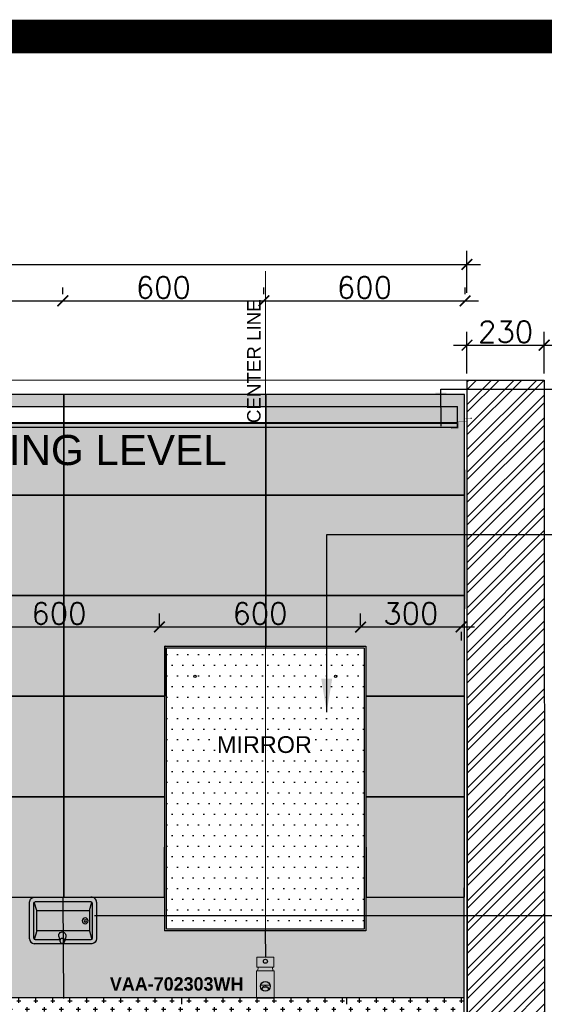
# Model space of a CAD drawing. Header units: millimetres. Extents: x -115474967 to 444143, y -74377 to 241828222.
# Tile 168 of 256: x -111837 to -110272, y 251201 to 254141. Entities that reach past the tile are written whole.
import ezdxf

# ---------------------------------------------------------------- set-up
doc = ezdxf.new("R2010")
doc.units = ezdxf.units.MM
doc.header["$MEASUREMENT"] = 0
doc.linetypes.add('$0$DASHED2', pattern=[0.375, 0.25, -0.125])
doc.linetypes.add('HIDDEN2', pattern=[0.1875, 0.125, -0.0625])
for name, color, linetype in [('0-ELEV.1', 9, 'Continuous'), ('0-ELEV.25', 4, 'Continuous'), ('0-ELEV.35', 2, 'Continuous'), ('00-6 H-Brickwork', 9, 'Continuous'), ('01-1 Notes', 7, 'Continuous'), ('CEIL-PLAN', 7, 'Continuous'), ('CEIL-SECT', 2, 'Continuous'), ('DIMS-20', 9, 'Continuous'), ('FITT-SANT', 5, 'Continuous'), ('TEXT-20', 2, 'Continuous'), ('TEXT-50', 2, 'Continuous'), ('TILE', 9, 'Continuous'), ('Walls', 7, 'Continuous')]:
    doc.layers.add(name, color=color, linetype=linetype)
doc.layers.add('0_cons_01', color=40, linetype='Continuous', lineweight=0, plot=False)
doc.layers.add('New_B  _  FLOORS  _  Slabs.exist_Pen_No__101', color=7, linetype='Continuous', lineweight=13, true_color=0x747474)
doc.styles.add('ARIAL', font='arial.ttf')
doc.styles.add('DIMS', font='simplex.shx')
doc.styles.add('TEXT-20', font='arial.ttf', dxfattribs={"height": 40})
doc.styles.add('TEXT-50', font='arial.ttf', dxfattribs={"height": 100})
doc.dimstyles.new('DIM-20', dxfattribs={"dimscale": 4, "dimtxt": 10, "dimasz": 8, "dimexe": 10, "dimexo": 5, "dimgap": 4, "dimtad": 1, "dimdec": 0, "dimrnd": 5, "dimdsep": 46, "dimtxsty": 'DIMS', "dimblk": 'ARCHTICK', "dimcen": 25, "dimdle": 10, "dimclrd": 9, "dimclre": 9, "dimclrt": 4, "dimadec": 0, "dimazin": 0, "dimtfac": 1, "dimtdec": 0, "dimtmove": 2, "dimatfit": 2, "dimfxl": 1, "dimtolj": 1, "dimtzin": 0, "dimarcsym": 0})

# ---------------------------------------------------------------- blocks, each defined once
blk = doc.blocks.new('_ArchTick')
at = {"color": 0, "linetype": 'ByBlock', "const_width": 0.15}
blk.add_lwpolyline([(-0.5, -0.5), (0.5, 0.5)], dxfattribs=at)
blk = doc.blocks.new('*D185')
at = {"layer": 'Defpoints', "color": 0, "ltscale": 0.005, "transparency": 16777216}
for p in [(-110502.3, 253410.4), (-116521.8, 253305.6, 366.7), (-110502.3, 253305.8, 366.7)]:
    blk.add_point(p, dxfattribs=at)
at = {"layer": 'DIMS-20', "color": 9, "lineweight": -2, "ltscale": 0.005, "transparency": 16777216}
for p, q in [((-116521.8, 253325.6), (-116521.9, 253450.2)), ((-110502.3, 253325.8), (-110502.3, 253450.4)), ((-116561.9, 253410.2), (-110462.3, 253410.4))]:
    blk.add_line(p, q, dxfattribs=at)
at = {"layer": 'DIMS-20', "color": 9, "lineweight": -2, "ltscale": 0.005, "transparency": 16777216, "xscale": 32, "yscale": 32, "zscale": 32}
for p, rotation in [((-116521.9, 253410.2), 180.0019733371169), ((-110502.3, 253410.4), 0.001973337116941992)]:
    blk.add_blockref('_ArchTick', p, dxfattribs=dict(at, rotation=rotation))
at = {"layer": 'DIMS-20', "color": 4, "ltscale": 0.005, "transparency": 16777216, "insert": (-113512.1, 253450.3), "char_height": 64, "attachment_point": 5, "rotation": 0.002, "style": 'DIMS'}
blk.add_mtext('\\A1;6020', dxfattribs=at)
blk = doc.blocks.new('*D186')
at = {"layer": 'Defpoints', "color": 0, "transparency": 16777216}
for p in [(-110272, 253169.1), (-110502.3, 253064.5, 367.7), (-110271.9, 253064.6, 367.7)]:
    blk.add_point(p, dxfattribs=at)
at = {"layer": 'DIMS-20', "color": 9, "lineweight": -2, "transparency": 16777216}
for p, q in [((-110502.3, 253084.5), (-110502.3, 253209)), ((-110271.9, 253084.6), (-110272, 253209.1)), ((-110542.3, 253169), (-110232, 253169.1))]:
    blk.add_line(p, q, dxfattribs=at)
at = {"layer": 'DIMS-20', "color": 9, "lineweight": -2, "transparency": 16777216, "xscale": 32, "yscale": 32, "zscale": 32}
for p, rotation in [((-110502.3, 253169), 180.0238210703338), ((-110272, 253169.1), 0.02382107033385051)]:
    blk.add_blockref('_ArchTick', p, dxfattribs=dict(at, rotation=rotation))
at = {"layer": 'DIMS-20', "color": 4, "transparency": 16777216, "insert": (-110387.1, 253209.1), "char_height": 64, "attachment_point": 5, "rotation": 0.0238, "style": 'DIMS'}
blk.add_mtext('\\A1;230', dxfattribs=at)
blk = doc.blocks.new('A$C47DC6611')
at = {"layer": '0-ELEV.35', "color": 7}
for p, q in [((21.5, 99.2), (14.2, 124.7)), ((178.5, 99.2), (185.8, 124.7)), ((21.5, 38.6), (14.2, 13.1)), ((178.5, 38.6), (185.8, 13.1)), ((92, 22.2), (95.1, 8.8)), ((112.8, 22.2), (109.7, 8.8))]:
    blk.add_line(p, q, dxfattribs=at)
for points in [[(0, 124.3, -0.433274), (16.8, 139.3, 14.162527)], [(200, 124.3, 0.433274), (183.2, 139.3, -14.162527)], [(0, 15, 0.380618), (14, 0, -14.162527)], [(200, 15, -0.380618), (186, 0, 14.162527)]]:
    blk.add_lwpolyline(points, format="xyb", dxfattribs=at)
for points in [[(0, 124.3), (0, 15)], [(12.8, 121.3), (12.8, 16.5)], [(183.2, 139.3), (14, 139.3)], [(182.4, 126.1), (17.6, 126.1)], [(183.2, 139.3), (183.2, 139.3)], [(187.2, 16.5), (187.2, 121.3)], [(200, 15), (200, 124.3)], [(14, 0), (186, 0)], [(17.6, 11.7), (94.4, 11.7)], [(110.4, 11.7), (182.4, 11.7)]]:
    blk.add_lwpolyline(points, dxfattribs=at)
blk.add_lwpolyline([(178.5, 99.2), (21.5, 99.2), (21.5, 38.7), (178.5, 38.7)], close=True, dxfattribs=at)
for centre, radius in [((33.9, 68.5), 8.75), ((33.9, 68.5), 3.5), ((102.4, 8.8), 7.27)]:
    blk.add_circle(centre, radius, dxfattribs=at)
for centre, radius, start, end in [((17.6, 121.3), 4.8, 90, 180), ((182.4, 121.3), 4.8, 0, 90), ((102.4, 24.7), 10.7, 346.742, 193.258), ((17.6, 16.5), 4.8, 180, 270), ((182.4, 16.5), 4.8, 270, 0)]:
    blk.add_arc(centre, radius, start, end, dxfattribs=at)
blk = doc.blocks.new('*D356')
at = {"layer": 'Defpoints', "color": 0, "transparency": 16777216}
for p in [(-111419.8, 252327.7), (-112019.5, 252320.9), (-111419.8, 252311.8, -473.3)]:
    blk.add_point(p, dxfattribs=at)
at = {"layer": 'DIMS-20', "color": 9, "lineweight": -2, "transparency": 16777216}
for p, q in [((-112019.5, 252340.9), (-112019.5, 252367.7)), ((-111419.8, 252331.8), (-111419.8, 252367.7)), ((-112059.5, 252327.7), (-111379.8, 252327.7))]:
    blk.add_line(p, q, dxfattribs=at)
at = {"layer": 'DIMS-20', "color": 9, "lineweight": -2, "transparency": 16777216, "xscale": 32, "yscale": 32, "zscale": 32, "rotation": 180}
blk.add_blockref('_ArchTick', (-112019.5, 252327.7), dxfattribs=at)
at = {"layer": 'DIMS-20', "color": 9, "lineweight": -2, "transparency": 16777216, "xscale": 32, "yscale": 32, "zscale": 32}
blk.add_blockref('_ArchTick', (-111419.8, 252327.7), dxfattribs=at)
at = {"layer": 'DIMS-20', "color": 4, "transparency": 16777216, "insert": (-111719.6, 252367.7), "char_height": 64, "attachment_point": 5, "style": 'DIMS'}
blk.add_mtext('\\A1;600', dxfattribs=at)
blk = doc.blocks.new('*D357')
at = {"layer": 'Defpoints', "color": 0, "transparency": 16777216}
for p in [(-110819.8, 252327.7), (-111419.8, 252311.8, -473.3), (-110819.8, 252311.8, -473.3)]:
    blk.add_point(p, dxfattribs=at)
at = {"layer": 'DIMS-20', "color": 9, "lineweight": -2, "transparency": 16777216}
for p, q in [((-111419.8, 252331.8), (-111419.8, 252367.7)), ((-110819.8, 252331.8), (-110819.8, 252367.7)), ((-111459.8, 252327.7), (-110779.8, 252327.7))]:
    blk.add_line(p, q, dxfattribs=at)
at = {"layer": 'DIMS-20', "color": 9, "lineweight": -2, "transparency": 16777216, "xscale": 32, "yscale": 32, "zscale": 32, "rotation": 180}
blk.add_blockref('_ArchTick', (-111419.8, 252327.7), dxfattribs=at)
at = {"layer": 'DIMS-20', "color": 9, "lineweight": -2, "transparency": 16777216, "xscale": 32, "yscale": 32, "zscale": 32}
blk.add_blockref('_ArchTick', (-110819.8, 252327.7), dxfattribs=at)
at = {"layer": 'DIMS-20', "color": 4, "transparency": 16777216, "insert": (-111119.8, 252367.7), "char_height": 64, "attachment_point": 5, "style": 'DIMS'}
blk.add_mtext('\\A1;600', dxfattribs=at)
blk = doc.blocks.new('*D358')
at = {"layer": 'Defpoints', "color": 0, "transparency": 16777216}
for p in [(-110519.8, 252333.5, -473.3), (-110519.8, 252327.7), (-110819.8, 252311.8, -473.3)]:
    blk.add_point(p, dxfattribs=at)
at = {"layer": 'DIMS-20', "color": 9, "lineweight": -2, "transparency": 16777216}
for p, q in [((-110819.8, 252331.8), (-110819.8, 252367.7)), ((-110859.8, 252327.7), (-110479.8, 252327.7)), ((-110519.8, 252313.5), (-110519.8, 252287.7))]:
    blk.add_line(p, q, dxfattribs=at)
at = {"layer": 'DIMS-20', "color": 9, "lineweight": -2, "transparency": 16777216, "xscale": 32, "yscale": 32, "zscale": 32, "rotation": 180}
blk.add_blockref('_ArchTick', (-110819.8, 252327.7), dxfattribs=at)
at = {"layer": 'DIMS-20', "color": 9, "lineweight": -2, "transparency": 16777216, "xscale": 32, "yscale": 32, "zscale": 32}
blk.add_blockref('_ArchTick', (-110519.8, 252327.7), dxfattribs=at)
at = {"layer": 'DIMS-20', "color": 4, "transparency": 16777216, "insert": (-110669.8, 252367.7), "char_height": 64, "attachment_point": 5, "style": 'DIMS'}
blk.add_mtext('\\A1;300', dxfattribs=at)
blk = doc.blocks.new('B_shadowline')
blk.add_line((-29.6, 0), (-29.6, 12.5))
at = {"color": 9, "linetype": 'HIDDEN2', "ltscale": 0.001}
blk.add_line((-5.9, 28.3), (12, 28.3), dxfattribs=at)
at = {"const_width": 0.836}
blk.add_lwpolyline([(-48.8, -0.9), (-48.8, -1.4, 0.414214), (-47.2, -3), (-29.4, -3, 0.414214), (-27.9, -1.4), (-27.9, 16.3, -0.414214), (-26.3, 17.9), (-3.3, 17.9, 0.414214), (-1.8, 19.5), (-1.8, 37.2, 0.414214), (-3.3, 38.8), (-3.8, 38.8)], format="xyb", dxfattribs=at)
blk = doc.blocks.new('*D572')
at = {"layer": 'Defpoints', "color": 0, "ltscale": 0.005, "transparency": 16777216}
for p in [(-112307.8, 253301.5), (-111708.1, 253301.5, 277.8), (-111708.1, 253301.5)]:
    blk.add_point(p, dxfattribs=at)
at = {"layer": 'DIMS-20', "color": 9, "lineweight": -2, "ltscale": 0.005, "transparency": 16777216}
for p, q in [((-112307.8, 253321.5), (-112307.8, 253341.5)), ((-111708.1, 253321.5), (-111708.1, 253341.5)), ((-112347.8, 253301.5), (-111668.1, 253301.5))]:
    blk.add_line(p, q, dxfattribs=at)
at = {"layer": 'DIMS-20', "color": 9, "lineweight": -2, "ltscale": 0.005, "transparency": 16777216, "xscale": 32, "yscale": 32, "zscale": 32, "rotation": 180}
blk.add_blockref('_ArchTick', (-112307.8, 253301.5), dxfattribs=at)
at = {"layer": 'DIMS-20', "color": 9, "lineweight": -2, "ltscale": 0.005, "transparency": 16777216, "xscale": 32, "yscale": 32, "zscale": 32}
blk.add_blockref('_ArchTick', (-111708.1, 253301.5), dxfattribs=at)
at = {"layer": 'DIMS-20', "color": 4, "ltscale": 0.005, "transparency": 16777216, "insert": (-112007.9, 253341.5), "char_height": 64, "attachment_point": 5, "style": 'DIMS'}
blk.add_mtext('\\A1;600', dxfattribs=at)
blk = doc.blocks.new('*D366')
at = {"layer": 'Defpoints', "color": 0, "ltscale": 0.005, "transparency": 16777216}
for p in [(-111708.1, 253301.5, 277.8), (-111108.1, 253301.5, 277.8), (-111108.1, 253301.5)]:
    blk.add_point(p, dxfattribs=at)
at = {"layer": 'DIMS-20', "color": 9, "lineweight": -2, "ltscale": 0.005, "transparency": 16777216}
for p, q in [((-111708.1, 253321.5), (-111708.1, 253341.5)), ((-111108.1, 253321.5), (-111108.1, 253341.5)), ((-111748.1, 253301.5), (-111068.1, 253301.5))]:
    blk.add_line(p, q, dxfattribs=at)
at = {"layer": 'DIMS-20', "color": 9, "lineweight": -2, "ltscale": 0.005, "transparency": 16777216, "xscale": 32, "yscale": 32, "zscale": 32, "rotation": 180}
blk.add_blockref('_ArchTick', (-111708.1, 253301.5), dxfattribs=at)
at = {"layer": 'DIMS-20', "color": 9, "lineweight": -2, "ltscale": 0.005, "transparency": 16777216, "xscale": 32, "yscale": 32, "zscale": 32}
blk.add_blockref('_ArchTick', (-111108.1, 253301.5), dxfattribs=at)
at = {"layer": 'DIMS-20', "color": 4, "ltscale": 0.005, "transparency": 16777216, "insert": (-111408.1, 253341.5), "char_height": 64, "attachment_point": 5, "style": 'DIMS'}
blk.add_mtext('\\A1;600', dxfattribs=at)
blk = doc.blocks.new('*D367')
at = {"layer": 'Defpoints', "color": 0, "ltscale": 0.005, "transparency": 16777216}
for p in [(-111108.1, 253301.5, 277.8), (-110508.1, 253301.5, 277.8), (-110508.1, 253301.5)]:
    blk.add_point(p, dxfattribs=at)
at = {"layer": 'DIMS-20', "color": 9, "lineweight": -2, "ltscale": 0.005, "transparency": 16777216}
for p, q in [((-111108.1, 253321.5), (-111108.1, 253341.5)), ((-110508.1, 253321.5), (-110508.1, 253341.5)), ((-111148.1, 253301.5), (-110468.1, 253301.5))]:
    blk.add_line(p, q, dxfattribs=at)
at = {"layer": 'DIMS-20', "color": 9, "lineweight": -2, "ltscale": 0.005, "transparency": 16777216, "xscale": 32, "yscale": 32, "zscale": 32, "rotation": 180}
blk.add_blockref('_ArchTick', (-111108.1, 253301.5), dxfattribs=at)
at = {"layer": 'DIMS-20', "color": 9, "lineweight": -2, "ltscale": 0.005, "transparency": 16777216, "xscale": 32, "yscale": 32, "zscale": 32}
blk.add_blockref('_ArchTick', (-110508.1, 253301.5), dxfattribs=at)
at = {"layer": 'DIMS-20', "color": 4, "ltscale": 0.005, "transparency": 16777216, "insert": (-110808.1, 253341.5), "char_height": 64, "attachment_point": 5, "style": 'DIMS'}
blk.add_mtext('\\A1;600', dxfattribs=at)

msp = doc.modelspace()

# ---------------------------------------------------------------- hatches: boundary and pattern name
at = {"layer": '0-ELEV.1'}
h = msp.add_hatch(dxfattribs=at)
h.set_pattern_fill('DOTS', color=256, scale=20, style=0)
h.set_pattern_definition([(0, (-162086.992, 216907.53), (15.875, 31.75), [0, -31.75])])
h.paths.add_polyline_path([(-110808.80524, 252265.28288), (-111398.80524, 252265.28288), (-111398.80524, 251425.28288), (-110808.80524, 251425.28288)])
h = msp.add_hatch(dxfattribs=at)
h.set_pattern_fill('CROSS', color=256, scale=4, style=0)
h.set_pattern_definition([(0, (-26298.464, -139287.81), (25.4, 25.4), [12.7, -38.1]), (90, (-26292.114, -139294.16), (-25.4, 25.4), [12.7, -38.1])])
h.paths.add_polyline_path([(-110499.91438, 251220.60421), (-110499.4978, 250926.34849), (-112143.04157, 250926.34849), (-112143.45949, 251220.60421), (-111997.97655, 251220.60421), (-111489.36786, 251220.60421), (-111164.25428, 251220.60421), (-110655.64559, 251220.60421), (-110499.91825, 251220.60421)])
at = {"layer": '00-6 H-Brickwork', "lineweight": 0}
h = msp.add_hatch(dxfattribs=at)
h.set_pattern_fill('ANSI32', color=8, scale=5, angle=360, style=0)
h.set_pattern_definition([(45, (-2016562.506, 3066482.054), (-33.67596045, 33.67596045), []), (45, (-2016540.056, 3066482.054), (-33.67596045, 33.67596045), [])])
h.paths.add_polyline_path([(-110502.27116, 253064.5349), (-110271.90043, 253064.5349), (-110270.09478, 250310.2862), (-110502.00162, 250309.64986)])
at = {"layer": 'New_B  _  FLOORS  _  Slabs.exist_Pen_No__101', "linetype": 'Continuous', "lineweight": 0, "true_color": 0xf0ed2d, "transparency": 33554559}
h = msp.add_hatch(color=2, dxfattribs=at)
h.dxf.hatch_style = 1
h.paths.add_polyline_path([(-115926.61405, 252938.68242), (-116494.6872, 252938.68242), (-116494.6872, 252985.68242), (-115926.61405, 252985.68242), (-115926.61405, 253022.11663), (-116514.04586, 253021.88335), (-116514.04586, 252721.5085), (-115926.61405, 252721.74178)])
h.paths.add_polyline_path([(-115323.52429, 253022.11663), (-115926.61405, 253022.11663), (-115926.61405, 252985.68242), (-115323.52429, 252985.68242)])
h.paths.add_polyline_path([(-114720.43453, 253022.11663), (-115323.52429, 253022.11663), (-115323.52429, 252985.68242), (-114720.43453, 252985.68242)])
h.paths.add_polyline_path([(-113514.255, 253022.11663), (-114117.34477, 253022.11663), (-114117.34477, 252985.68242), (-113514.255, 252985.68242)])
h.paths.add_polyline_path([(-112911.16524, 253022.11663), (-113514.255, 253022.11663), (-113514.255, 252985.68242), (-112911.16524, 252985.68242)])
h.paths.add_polyline_path([(-111704.71548, 253022.11663), (-112307.80524, 253022.11663), (-112307.80524, 252985.68242), (-111704.71548, 252985.68242)])
h.paths.add_polyline_path([(-111103.80524, 253022.11663), (-111704.71548, 253022.11663), (-111704.71548, 252985.68242), (-111103.80524, 252985.68242)])
h.paths.add_polyline_path([(-110510.02588, 253022.15232), (-111101.62572, 253022.11676), (-111101.62572, 252721.74191), (-110510.02588, 252721.77746)])
h.paths.add_polyline_path([(-111103.80524, 252938.68242), (-111704.71548, 252938.68242), (-111704.71548, 252721.74178), (-111103.80524, 252721.74178)])
h.paths.add_polyline_path([(-111704.71548, 252938.68242), (-112307.80524, 252938.68242), (-112307.80524, 252721.74178), (-111704.71548, 252721.74178)])
h.paths.add_polyline_path([(-112911.16524, 252938.68242), (-113514.255, 252938.68242), (-113514.255, 252721.74178), (-112911.16524, 252721.74178)])
h.paths.add_polyline_path([(-113514.255, 252938.68242), (-114117.34477, 252938.68242), (-114117.34477, 252721.74178), (-113514.255, 252721.74178), (-113514.255, 252721.74178)])
h.paths.add_polyline_path([(-114720.43453, 252938.68242), (-115323.52429, 252938.68242), (-115323.52429, 252721.74178), (-114720.43453, 252721.74178)])
h.paths.add_polyline_path([(-115323.52429, 252938.68242), (-115926.61405, 252938.68242), (-115926.61405, 252721.74178), (-115323.52429, 252721.74178)])
h.paths.add_polyline_path([(-115926.61405, 252721.74178), (-116514.04586, 252721.5085), (-116514.04586, 252421.13365), (-115926.61405, 252421.36692)])
h.paths.add_polyline_path([(-115323.52429, 252721.74178), (-115926.61405, 252721.74178), (-115926.61405, 252421.36692), (-115323.52429, 252421.36692)])
h.paths.add_polyline_path([(-114720.43453, 252721.74178), (-115323.52429, 252721.74178), (-115323.52429, 252421.36692), (-114720.43453, 252421.36692)])
h.paths.add_polyline_path([(-113514.255, 252721.74178), (-114117.34477, 252721.74178), (-114117.34477, 252421.36692), (-113514.255, 252421.36692)])
h.paths.add_polyline_path([(-112911.16524, 252721.74178), (-113514.255, 252721.74178), (-113514.255, 252721.74178), (-113514.255, 252421.36692), (-112911.16524, 252421.36692)])
h.paths.add_polyline_path([(-111704.71548, 252721.74178), (-112307.80524, 252721.74178), (-112307.80524, 252421.36692), (-111704.71548, 252421.36692)])
h.paths.add_polyline_path([(-111103.80524, 252721.74178), (-111704.71548, 252721.74178), (-111704.71548, 252421.36692), (-111103.80524, 252421.36692)])
h.paths.add_polyline_path([(-110510.02588, 252721.77746), (-111101.62572, 252721.74191), (-111101.62572, 252721.74178), (-111101.62572, 252421.36706), (-110510.02588, 252421.40261)])
h.paths.add_polyline_path([(-111579.19852, 251220.49925), (-111139.2937, 251220.49925), (-111139.2937, 251308.01795), (-111579.19852, 251308.01795)], flags=9)
h.paths.add_polyline_path([(-113029.06121, 251224.95522), (-112589.15638, 251224.95522), (-112589.15638, 251312.47391), (-113029.06121, 251312.47391)], flags=9)
h.paths.add_polyline_path([(-113981.04073, 251224.95522), (-113541.1359, 251224.95522), (-113541.1359, 251312.47391), (-113981.04073, 251312.47391)], flags=9)
h.paths.add_polyline_path([(-115195.38994, 251224.95522), (-114755.48511, 251224.95522), (-114755.48511, 251312.47391), (-115195.38994, 251312.47391)], flags=9)
h.paths.add_polyline_path([(-116414.87184, 251224.95522), (-115974.96701, 251224.95522), (-115974.96701, 251312.47391), (-116414.87184, 251312.47391)], flags=9)
h.paths.add_polyline_path([(-115748.45935, 250315.02516), (-115629.11419, 250315.02516), (-115629.11419, 250397.45353), (-115748.45935, 250397.45353)], flags=9)
h.paths.add_polyline_path([(-114117.35526, 252721.74178), (-114117.36576, 252421.36692), (-114117.34477, 252421.36692), (-114117.34477, 252721.74178)])
h.paths.add_polyline_path([(-114117.34768, 252938.68242), (-114117.35526, 252721.74178), (-114117.34477, 252721.74178), (-114117.34477, 252938.68242)])
h.paths.add_polyline_path([(-114117.34477, 253022.11663), (-114117.34604, 252985.68242), (-114117.34477, 252985.68242)])
h = msp.add_hatch(color=2, dxfattribs=at)
h.dxf.hatch_style = 1
h.paths.add_polyline_path([(-115926.61405, 252421.36692), (-116514.04586, 252421.13365), (-116514.04586, 252120.7588), (-116220.32955, 252120.99166), (-116219.80524, 252270.28288), (-115926.61405, 252270.28288)])
h.paths.add_polyline_path([(-115323.52429, 252421.36692), (-115926.61405, 252421.36692), (-115926.61405, 252270.28288), (-115619.80524, 252270.28288), (-115619.80524, 252120.99207), (-115323.52429, 252120.99207)])
h.paths.add_polyline_path([(-116219.80524, 252120.87564), (-116514.04586, 252120.7588), (-116514.04586, 251820.38395), (-116219.80524, 251820.61722)])
h.paths.add_polyline_path([(-115323.52429, 252120.99207), (-115619.80524, 252120.99207), (-115619.80524, 251820.61722), (-115323.52429, 251820.61722)])
h.paths.add_polyline_path([(-115015.80524, 252120.99207), (-115323.52429, 252120.99207), (-115323.52429, 251820.61722), (-115015.80524, 251820.61722)])
h.paths.add_polyline_path([(-115015.80524, 251820.61722), (-115323.52429, 251820.61722), (-115323.77491, 251521.02203), (-115236.01983, 251521.02203, -0.0844884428), (-115230.85617, 251520.61722), (-115016.0562, 251520.61722)])
h.paths.add_polyline_path([(-115323.52429, 251820.61722), (-115619.80524, 251820.61722), (-115619.80524, 251520.61722), (-115407.53943, 251520.61722, -0.0844884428), (-115402.37577, 251521.02203), (-115323.77491, 251521.02203)])
h.paths.add_polyline_path([(-116219.80524, 251820.61722), (-116514.04586, 251820.38395), (-116514.33446, 251520.50058), (-116220.09384, 251520.73386)])
h.paths.add_polyline_path([(-111579.19852, 251220.49925), (-111139.2937, 251220.49925), (-111139.2937, 251308.01795), (-111579.19852, 251308.01795)], flags=9)
h.paths.add_polyline_path([(-113029.06121, 251224.95522), (-112589.15638, 251224.95522), (-112589.15638, 251312.47391), (-113029.06121, 251312.47391)], flags=9)
h.paths.add_polyline_path([(-113981.04073, 251224.95522), (-113541.1359, 251224.95522), (-113541.1359, 251312.47391), (-113981.04073, 251312.47391)], flags=9)
h.paths.add_polyline_path([(-115195.38994, 251224.95522), (-114755.48511, 251224.95522), (-114755.48511, 251312.47391), (-115195.38994, 251312.47391)], flags=9)
h.paths.add_polyline_path([(-116414.87184, 251224.95522), (-115974.96701, 251224.95522), (-115974.96701, 251312.47391), (-116414.87184, 251312.47391)], flags=9)
h.paths.add_polyline_path([(-115748.45935, 250315.02516), (-115629.11419, 250315.02516), (-115629.11419, 250397.45353), (-115748.45935, 250397.45353)], flags=9)
h = msp.add_hatch(color=2, dxfattribs=at)
h.dxf.hatch_style = 1
h.paths.add_polyline_path([(-110510.02588, 252421.40261), (-111101.62572, 252421.36706), (-111101.62572, 252270.28288), (-110803.80524, 252270.28288), (-110803.77407, 252120.99207), (-110510.02588, 252121.02776)])
h.paths.add_polyline_path([(-111103.80524, 252421.36692), (-111704.71548, 252421.36692), (-111704.71548, 252120.99207), (-111403.80524, 252120.99207), (-111403.80524, 252271.50001), (-111252.39816, 252270.28288), (-111103.80524, 252270.28288)])
h.paths.add_polyline_path([(-111704.71548, 252421.36692), (-112307.80524, 252421.36692), (-112308.07548, 252275.28288), (-112007.80524, 252275.28288), (-112007.80524, 252120.99207), (-111704.71548, 252120.99207)])
h.paths.add_polyline_path([(-111704.71548, 252120.99207), (-112007.80524, 252120.99207), (-112007.80524, 251820.61722), (-111704.71548, 251820.61722)])
h.paths.add_polyline_path([(-111403.80524, 252120.99207), (-111704.71548, 252120.99207), (-111704.71548, 251820.61722), (-111403.80524, 251820.61722)])
h.paths.add_polyline_path([(-110510.02588, 252121.02776), (-110803.77407, 252120.99207), (-110803.77407, 251820.61722), (-110510.02588, 251820.65291)])
h.paths.add_polyline_path([(-110510.02588, 251820.65291), (-110803.77407, 251820.61722), (-110803.52512, 251520.61145), (-110509.77693, 251520.64714)])
h.paths.add_polyline_path([(-111403.80524, 251806.29418), (-111403.80524, 251820.61722), (-111704.71548, 251820.61722), (-111705.36754, 251521.02203), (-111621.23471, 251521.02203), (-111404.42701, 251520.61722)])
h.paths.add_polyline_path([(-111704.71548, 251820.61722), (-112007.77407, 251820.61722), (-112007.80524, 251806.29418), (-112007.80524, 251520.61722), (-111795.53943, 251520.61722, -0.0844884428), (-111790.37577, 251521.02203), (-111705.36754, 251521.02203)])
h.paths.add_polyline_path([(-112911.16524, 252421.36692), (-113514.255, 252421.36692), (-113514.255, 252270.28288), (-113211.80524, 252270.28288), (-113211.80524, 252120.99207), (-112911.16524, 252120.99207)])
h.paths.add_polyline_path([(-113811.80524, 252270.28288), (-113514.255, 252270.28288), (-113514.255, 252421.36692), (-114117.34477, 252421.36692), (-114117.34477, 252120.99207), (-113811.80524, 252120.99207)])
h.paths.add_polyline_path([(-114720.43453, 252421.36692), (-115323.52429, 252421.36692), (-115323.52429, 252120.99207), (-115015.80524, 252120.99207), (-115015.80524, 252270.28288), (-114720.43453, 252270.28288)])
h.paths.add_polyline_path([(-113811.80524, 251820.61722), (-114117.34477, 251820.61722), (-114116.85718, 251521.02203), (-114029.23471, 251521.02203), (-113811.80524, 251520.61819)])
h.paths.add_polyline_path([(-111579.19852, 251220.49925), (-111139.2937, 251220.49925), (-111139.2937, 251308.01795), (-111579.19852, 251308.01795)], flags=9)
h.paths.add_polyline_path([(-113029.06121, 251224.95522), (-112589.15638, 251224.95522), (-112589.15638, 251312.47391), (-113029.06121, 251312.47391)], flags=9)
h.paths.add_polyline_path([(-113981.04073, 251224.95522), (-113541.1359, 251224.95522), (-113541.1359, 251312.47391), (-113981.04073, 251312.47391)], flags=9)
h.paths.add_polyline_path([(-115195.38994, 251224.95522), (-114755.48511, 251224.95522), (-114755.48511, 251312.47391), (-115195.38994, 251312.47391)], flags=9)
h.paths.add_polyline_path([(-116414.87184, 251224.95522), (-115974.96701, 251224.95522), (-115974.96701, 251312.47391), (-116414.87184, 251312.47391)], flags=9)
h.paths.add_polyline_path([(-115748.45935, 250315.02516), (-115629.11419, 250315.02516), (-115629.11419, 250397.45353), (-115748.45935, 250397.45353)], flags=9)
h.paths.add_polyline_path([(-114117.36576, 252421.36692), (-114117.37626, 252120.99207), (-114117.34477, 252120.99207), (-114117.34477, 252421.36692)])
h = msp.add_hatch(color=2, dxfattribs=at)
h.dxf.hatch_style = 1
h.paths.add_polyline_path([(-112307.80524, 251425.28288), (-112007.80524, 251425.28288), (-112008.42701, 251520.61722), (-111404.42987, 251519.30264), (-111404.42987, 251420.28288), (-110803.80524, 251420.28288), (-110803.52512, 251520.61145), (-110510.24185, 251520.64708), (-110510.52712, 251221.0201), (-112308.08765, 251220.64268)])
h.paths.add_polyline_path([(-114117.39724, 251520.61722), (-114117.40772, 251220.93635), (-112911.16524, 251220.8942), (-112911.18157, 251521.02203), (-113211.80524, 251520.61813), (-113211.80524, 251420.28288), (-113811.80524, 251420.28288), (-113811.80524, 251520.61722)])
h.paths.add_polyline_path([(-114713.38125, 251220.95718), (-114713.38125, 251420.28288), (-115016.05663, 251420.28288), (-115016.05663, 251520.11216), (-115619.80524, 251520.61722), (-115619.80524, 251420.28288), (-116220.09384, 251420.28288), (-116220.09384, 251520.73386), (-116513.89033, 251520.50094), (-116513.60209, 251221.0201)])

# ---------------------------------------------------------------- linework, layer by layer
at = {"color": 4}
msp.add_line((-110511.38433, 250320.64224, 363.14789), (-110509.02698, 252796.69092, 559.77616), dxfattribs=at)
msp.add_line((-111129.82193, 251220.60389, 821.32524), (-111077.84708, 251220.60389, 821.32524))
for centre in [(-111313.80524, 252180.28288), (-110894.1583, 252180.28288)]:
    msp.add_circle(centre, 3.5)
at = {"layer": '0-ELEV.25'}
for p, q in [((-110502.27115, 253064.50791, 10.04607), (-110271.90703, 253064.56189, 10.04607)), ((-110502.27114, 253064.46611, 10.04607), (-110501.62575, 250310.29371, 10.04607)), ((-110271.90703, 253064.56189, 10.04607), (-110270.09478, 250310.28296, -168.81494))]:
    msp.add_line(p, q, dxfattribs=at)
at = {"layer": '0-ELEV.35', "color": 2, "linetype": 'Continuous'}
for points in [[(-111403.80524, 252270.28288), (-110803.80524, 252270.28288), (-110803.80524, 251420.28288), (-111403.80524, 251420.28288)], [(-111398.80524, 252265.28288), (-110808.80524, 252265.28288), (-110808.80524, 251425.28288), (-111398.80524, 251425.28288)]]:
    msp.add_lwpolyline(points, close=True, dxfattribs=at)
at = {"layer": '0_cons_01', "const_width": 100}
msp.add_lwpolyline([(-128530.80429, 254090.94116), (-106265.70573, 254090.94116), (-106265.70573, 237865.70406), (-128530.80429, 237865.70406)], close=True, dxfattribs=at)
at = {"layer": '0_cons_01', "ltscale": 0.005, "elevation": 10.04607}
msp.add_lwpolyline([(-116522.49408, 250310.29371), (-110502.27115, 250310.29371), (-110502.27115, 253064.50791), (-116522.49408, 253064.50791)], close=True, dxfattribs=at)
at = {"layer": '0_cons_01', "ltscale": 0.005}
msp.add_lwpolyline([(-112307.80524, 251425.28288), (-112007.80524, 251425.28288), (-112008.42701, 251520.61722), (-111404.42987, 251519.30264), (-111404.42987, 251420.28288), (-110803.80524, 251420.28288), (-110803.52512, 251520.61145), (-110510.24185, 251520.64708), (-110510.52712, 251221.0201), (-112308.08765, 251220.64268)], close=True, dxfattribs=at)
at = {"layer": 'CEIL-PLAN'}
for p, q in [((-116494.6872, 252985.68242, 10.04607), (-110530.44404, 252985.68242, 10.04607)), ((-110530.44404, 252938.68242, 10.04607), (-110530.44404, 252985.68242, 10.04607)), ((-116494.6872, 252938.68242, 10.04607), (-110530.44404, 252938.68242, 10.04607))]:
    msp.add_line(p, q, dxfattribs=at)
at = {"layer": 'CEIL-SECT', "color": 7, "linetype": '$0$DASHED2', "lineweight": 0, "ltscale": 5}
msp.add_line((-111103.80524, 251360.54682), (-111103.80524, 253390.54684), dxfattribs=at)
at = {"layer": 'CEIL-SECT', "color": 7, "ltscale": 0.25}
for p, q in [((-110530.44404, 252935.68242, 10.04607), (-116494.6872, 252935.68242, 10.04607)), ((-110530.44404, 252923.18242, 10.04607), (-116494.6872, 252923.18242, 10.04607))]:
    msp.add_line(p, q, dxfattribs=at)
at = {"layer": 'FITT-SANT', "color": 7, "lineweight": 0, "ltscale": 100, "transparency": 33554610}
for p, q in [((-111126.82517, 251301.22675, 821.32524), (-111124.609, 251312.60553, 821.32524)), ((-111080.84384, 251300.78569, 821.32524), (-111083.06001, 251312.16447, 821.32524)), ((-111077.84708, 251220.60389, 821.32524), (-111077.84708, 251269.64839, 821.32524)), ((-111089.54165, 251258.44442, 821.32524), (-111118.12737, 251258.44442, 821.32524)), ((-111113.79084, 251246.5816, 821.32524), (-111113.79409, 251249.72021, 821.32524)), ((-111094.00038, 251246.5816, 821.32524), (-111094.00363, 251249.72332, 821.32524))]:
    msp.add_line(p, q, dxfattribs=at)
at = {"layer": 'FITT-SANT', "color": 7, "lineweight": 0, "ltscale": 100, "transparency": 33554610, "elevation": 821.32524}
msp.add_lwpolyline([(-111129.47484, 251341.60387), (-111078.14719, 251341.60387), (-111078.14719, 251312.25021), (-111129.47484, 251312.25021)], close=True, dxfattribs=at)
msp.add_lwpolyline([(-111129.82193, 251220.60389), (-111129.82193, 251300.88069), (-111077.84708, 251300.88069), (-111077.84708, 251269.64839)], dxfattribs=at)
at = {"layer": 'FITT-SANT', "color": 7, "ltscale": 100}
for centre, radius in [((-111103.81102, 251329.58, 821.32524), 5.97089), ((-111103.83451, 251254.93054, 821.32524), 14.71846)]:
    msp.add_circle(centre, radius, dxfattribs=at)
at = {"layer": 'FITT-SANT', "color": 7, "lineweight": 0, "ltscale": 100, "transparency": 33554610}
msp.add_ellipse((-111103.89886, 251249.72021, 821.32524), major_axis=(-9.89523, 0), ratio=0.5504912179, start_param=3.142162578, end_param=6.2843257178, dxfattribs=at)
msp.add_ellipse((-111103.89561, 251246.5816, 821.32524), major_axis=(-9.89523, 0), ratio=0.5504912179, dxfattribs=at)
at = {"layer": 'TILE', "color": 8}
for p, q in [((-111704.98572, 251218.44332, -44.99569), (-111706.64596, 251518.51596, 1116.63208)), ((-111102.57738, 251341.60387, 0.55099), (-111103.01269, 251420.28288, 305.12965)), ((-111717.6848, 251221.0201, 469.65435), (-110935.93738, 251221.0201, 386.91329)), ((-110883.96253, 251221.0201, 463.87723), (-110510.06345, 251221.0201, 424.30331))]:
    msp.add_line(p, q, dxfattribs=at)
at = {"layer": 'TILE', "color": 8, "elevation": 20.2526}
for points in [[(-112307.80524, 252721.74178), (-111704.71548, 252721.74178), (-111704.71548, 253022.11663), (-112307.80524, 253022.11663)], [(-111704.71548, 252721.74178), (-111101.62572, 252721.74178), (-111101.62572, 253022.11663), (-111704.71548, 253022.11663)], [(-111103.80524, 252721.74178), (-110510.02588, 252721.77746), (-110510.02588, 253022.15232), (-111103.80524, 253022.11663)], [(-112307.80524, 252421.36692), (-111704.71548, 252421.36692), (-111704.71548, 252721.74178), (-112307.80524, 252721.74178)], [(-111704.71548, 252421.36692), (-111101.62572, 252421.36692), (-111101.62572, 252721.74178), (-111704.71548, 252721.74178)], [(-111103.80524, 252421.36692), (-110510.02588, 252421.40261), (-110510.02588, 252721.77746), (-111103.80524, 252721.74178)], [(-112007.80524, 252275.28288), (-112007.80524, 252120.99207), (-111704.71548, 252120.99207), (-111704.71548, 252421.36692), (-112307.80524, 252421.36692), (-112308.07548, 252275.28288)], [(-111704.71548, 252120.99207), (-111403.1706, 252120.99207), (-111403.1706, 252271.49491), (-111101.62572, 252269.07086), (-111101.62572, 252421.36692), (-111704.71548, 252421.36692)], [(-110803.80524, 252270.28288), (-110803.77407, 252120.99207), (-110510.02588, 252121.02776), (-110510.02588, 252421.40261), (-111103.80524, 252421.36692), (-111103.80524, 252270.28288)], [(-112007.80524, 251820.61722), (-111704.71548, 251820.61722), (-111704.71548, 252120.99207), (-112007.80524, 252120.99207)], [(-111704.71548, 251820.61722), (-111403.77407, 251820.61722), (-111403.77407, 252120.99207), (-111704.71548, 252120.99207)], [(-110803.77407, 251820.61722), (-110510.02588, 251820.65291), (-110510.02588, 252121.02776), (-110803.77407, 252120.99207)], [(-112008.42701, 251520.61722), (-111705.36842, 251520.61722), (-111704.71548, 251820.61722), (-112007.77407, 251820.61722)], [(-111705.36842, 251520.61722), (-111404.42701, 251520.61722), (-111403.77407, 251820.61722), (-111704.71548, 251820.61722)], [(-110803.52512, 251520.61145), (-110509.77693, 251520.64714), (-110510.02588, 251820.65291), (-110803.77407, 251820.61722)]]:
    msp.add_lwpolyline(points, close=True, dxfattribs=at)
at = {"layer": 'TILE', "color": 8}
msp.add_lwpolyline([(-111398.80524, 252265.28288), (-110808.80524, 252265.28288), (-110808.80524, 251425.28288), (-111398.80524, 251425.28288)], close=True, dxfattribs=at)
at = {"layer": 'Walls'}
for p, q in [((-110510.06409, 251220.58275, 473.27031), (-113789.07777, 251220.69367, -606.30982)), ((-111352.4862, 251201.15569, 815.54812), (-111352.53146, 251220.6041, 822.32524)), ((-110860.3697, 251201.15569, 815.54812), (-110860.41495, 251220.6041, 822.32524))]:
    msp.add_line(p, q, dxfattribs=at)

# ---------------------------------------------------------------- block references
at = {"xscale": -1}
msp.add_blockref('A$C47DC6611', (-111607.19729, 251381.73336), dxfattribs=at)
at = {"layer": 'CEIL-SECT', "ltscale": 0.25}
msp.add_blockref('B_shadowline', (-110500.87732, 252923.12284, 10.04607), dxfattribs=at)

# ---------------------------------------------------------------- texts
at = {"layer": '01-1 Notes', "insert": (-112148.65514, 252901.12006, 10.20653), "char_height": 90, "width": 2672.8735667, "attachment_point": 1, "style": 'ARIAL'}
msp.add_mtext('CEILING LEVEL', dxfattribs=at)
at = {"layer": 'TEXT-20', "color": 7, "linetype": 'Continuous', "insert": (-111158.15267, 252936.53187, -1009.99979), "char_height": 40, "width": 379.185661, "attachment_point": 1, "rotation": 90, "style": 'TEXT-20'}
msp.add_mtext('CENTER LINE', dxfattribs=at)
at = {"layer": 'TEXT-20', "color": 7, "linetype": 'Continuous', "insert": (-111267.63623, 252001.61996, 344.85772), "char_height": 50, "width": 332.8296561, "attachment_point": 1, "style": 'TEXT-20'}
msp.add_mtext(' MIRROR', dxfattribs=at)
at = {"layer": 'TEXT-50', "color": 7, "linetype": 'Continuous', "insert": (-111567.67575, 251241.25384, -0.25257), "char_height": 40, "width": 104.2740097, "attachment_point": 7, "style": 'TEXT-50'}
msp.add_mtext('\\A1;\\pxql;{\\fCentury Gothic|b1|i0|c0|p34;VAA-702303WH}', dxfattribs=at)

# ---------------------------------------------------------------- dimensions: what is measured, and where the dimension line sits
at = {"layer": 'DIMS-20', "ltscale": 0.005}
dim = msp.add_aligned_dim(p1=(-116521.84874, 253305.60614, 10.04607), p2=(-110502.27114, 253305.81346, 10.04607), distance=104.55055, dimstyle='DIM-20', override={"dimtxt": 16, "dimgap": 2}, dxfattribs=at)
dim.commit()
dim.dimension.update_dxf_attribs({"geometry": '*D185', "text_midpoint": (-113512.06492, 253450.26034, -356.61357)})
for base, p1, p2, picture, middle in [((-111708.07548, 253301.51729), (-112307.80524, 253301.51729), (-111708.07548, 253301.51729, 277.77452), '*D572', (-112007.94036, 253341.51729)), ((-111108.07548, 253301.51729), (-111708.07548, 253301.51729, 277.77452), (-111108.07548, 253301.51729, 277.77452), '*D366', (-111408.07548, 253341.51729)), ((-110508.07548, 253301.51729), (-111108.07548, 253301.51729, 277.77452), (-110508.07548, 253301.51729, 277.77452), '*D367', (-110808.07548, 253341.51729))]:
    dim = msp.add_linear_dim(base=base, p1=p1, p2=p2, dimstyle='DIM-20', override={"dimtxt": 16, "dimgap": 2}, dxfattribs=at)
    dim.commit()
    dim.dimension.update_dxf_attribs({"geometry": picture, "text_midpoint": middle})
at = {"layer": 'DIMS-20'}
dim = msp.add_aligned_dim(p1=(-110502.27114, 253064.46611, 10.04607), p2=(-110271.90703, 253064.56189, 10.04607), distance=104.55055, dimstyle='DIM-20', override={"dimtxt": 16, "dimgap": 2}, dxfattribs=at)
dim.commit()
dim.dimension.update_dxf_attribs({"geometry": '*D186', "text_midpoint": (-110387.14918, 253209.06454, -357.70059)})
for base, p1, p2, picture, middle in [((-111419.80479, 252327.72862), (-112019.46515, 252320.92121), (-111419.80479, 252311.76901, -473.29747), '*D356', (-111719.63497, 252367.72862)), ((-110819.80479, 252327.72862), (-111419.80479, 252311.76901, -473.29747), (-110819.80479, 252311.76901, -473.29747), '*D357', (-111119.80479, 252367.72862)), ((-110519.80479, 252327.72862), (-110819.80479, 252311.76901, -473.29747), (-110519.80479, 252333.50343, -473.29747), '*D358', (-110669.80479, 252367.72862))]:
    dim = msp.add_linear_dim(base=base, p1=p1, p2=p2, dimstyle='DIM-20', override={"dimtxt": 16, "dimgap": 2}, dxfattribs=at)
    dim.commit()
    dim.dimension.update_dxf_attribs({"geometry": picture, "text_midpoint": middle})

# ---------------------------------------------------------------- leaders
for points in [[(-110579.60939, 252927.69385, -356.95565), (-110580.25903, 253037.33358, -356.95565), (-109960.78523, 253037.27831, -356.95565)], [(-110920.67113, 252073.61558), (-110920.67113, 252603.6847), (-109983.61372, 252603.6847)], [(-111613.2925, 251465.8379, -597.41846), (-109954.30539, 251466.14445, -597.41846)]]:
    msp.add_leader(points, dimstyle='DIM-20', override={"dimasz": 25, "dimgap": 2}, dxfattribs=at)

doc.saveas('drawing.dxf')
